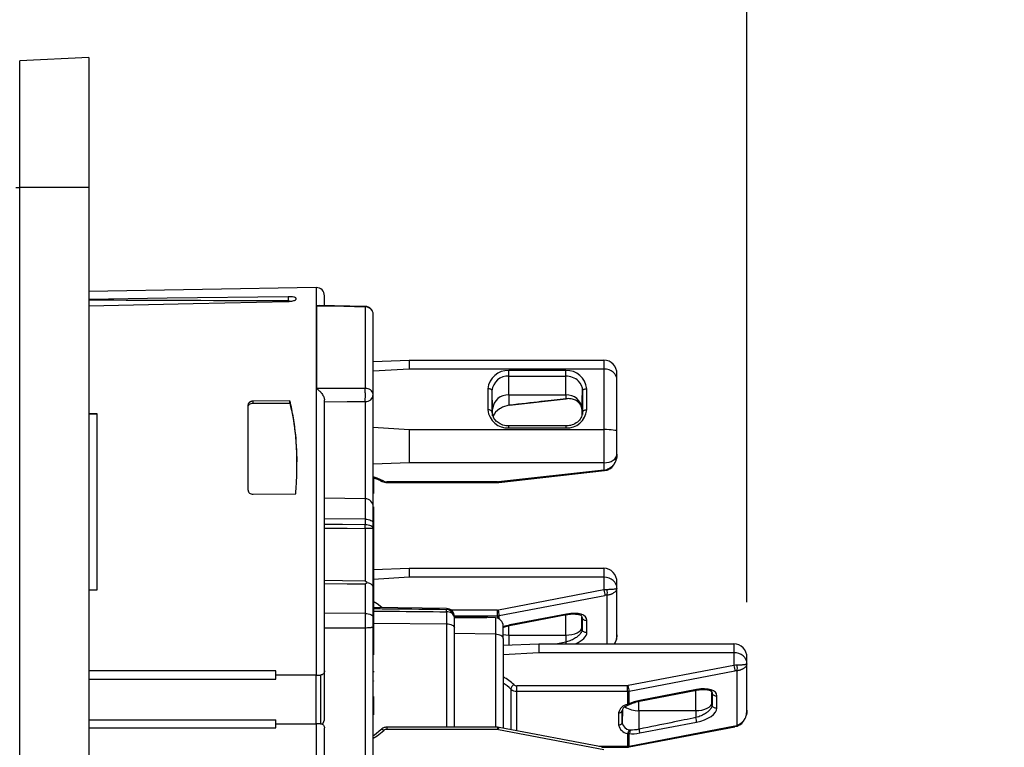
# Model space of a CAD drawing. Header units: inches. Extents: x 0 to 33, y 0 to 25.5.
# Tile 13 of 18: x 21.1 to 23.5, y 14.4 to 16.2. Entities that reach past the tile are written whole.
import ezdxf

# ---------------------------------------------------------------- set-up
doc = ezdxf.new("R2010")
doc.units = ezdxf.units.IN
doc.header["$LTSCALE"] = 3
doc.header["$MEASUREMENT"] = 0
doc.linetypes.add('SLD-Solid', pattern=[0])
doc.layers.add('DIMENSIONS', color=140, linetype='SLD-Solid', lineweight=25)
doc.styles.add('SLDTEXTSTYLE0', font='GOTHIC.TTF', dxfattribs={"width": 0.913})
doc.dimstyles.new('SLDDIMSTYLE3', dxfattribs={"dimtxt": 0.375, "dimasz": 0.45, "dimexe": 0, "dimexo": 0.0625, "dimgap": 0.09375, "dimtad": 0, "dimtih": 1, "dimtoh": 1, "dimrnd": 1e-09, "dimzin": 12, "dimdsep": 46, "dimtxsty": 'SLDTEXTSTYLE0', "dimsah": 1, "dimcen": 0.09, "dimadec": 0, "dimazin": 3, "dimtfac": 1, "dimtofl": 0, "dimtmove": 0, "dimatfit": 3, "dimfxl": 0, "dimfrac": 2, "dimtolj": 1, "dimtzin": 12, "dimarcsym": 0})

# ---------------------------------------------------------------- blocks, each defined once
blk = doc.blocks.new('_D_8')
at = {"layer": 'DIMENSIONS'}
for p, q in [((21.2921, 16.2522), (21.2921, 19.8104)), ((22.8866, 14.7829), (22.8866, 19.8104)), ((21.2921, 19.4354), (22.8866, 19.4354)), ((22.8866, 19.4354), (23.6301, 19.4354)), ((24.0733, 19.4326), (23.959, 19.4326)), ((23.959, 19.4326), (23.959, 18.8373)), ((25.0431, 19.4326), (25.1573, 19.4326)), ((25.1573, 19.4326), (25.1573, 18.8373)), ((23.959, 18.8373), (24.0733, 18.8373)), ((25.1573, 18.8373), (25.0431, 18.8373))]:
    blk.add_line(p, q, dxfattribs=at)
for points in [[(21.2921, 19.4354), (21.7421, 19.3454), (21.7421, 19.5254)], [(22.8866, 19.4354), (22.4366, 19.5254), (22.4366, 19.3454)]]:
    blk.add_solid(points, dxfattribs=at)
at = {"layer": 'DIMENSIONS', "char_height": 0.375, "attachment_point": 1, "style": 'SLDTEXTSTYLE0'}
for s, insert in [('1.59', (24.0733, 19.9878)), ('40.5', (24.0733, 19.3163))]:
    blk.add_mtext(s, dxfattribs=dict(at, insert=insert))

msp = doc.modelspace()

# ---------------------------------------------------------------- linework, layer by layer
for p, q in [((21.2921, 16.1022), (21.1243, 16.0949)), ((21.1243, 15.7873), (21.1243, 16.0949)), ((21.2921, 16.1022), (21.2921, 15.7873)), ((21.1149, 15.7873), (21.1243, 15.7873)), ((21.2921, 15.7873), (21.1243, 15.7873)), ((21.1243, 13.3069), (21.1243, 15.7873)), ((21.2921, 15.7873), (21.2921, 13.3069)), ((21.8429, 15.5451), (21.2921, 15.5355)), ((21.8429, 15.5451), (21.8429, 14.6061)), ((21.7747, 15.523), (21.7747, 15.5127)), ((21.794, 15.5167), (21.794, 15.5191)), ((21.8629, 15.5042), (21.8629, 15.5254)), ((21.8503, 15.5015), (21.8436, 15.5009)), ((21.8436, 15.5009), (21.8436, 15.3003)), ((21.9617, 15.4995), (21.8503, 15.5016)), ((21.8629, 15.5013), (21.8629, 15.5033)), ((21.9617, 15.4987), (21.9617, 15.3007)), ((21.981, 15.2858), (21.981, 15.4799)), ((21.981, 15.3661), (22.0677, 15.3693)), ((22.0677, 15.3693), (22.0677, 15.3477)), ((22.0677, 15.3693), (22.5401, 15.3693)), ((22.5401, 15.3693), (22.5401, 15.3477)), ((22.0677, 15.3477), (21.981, 15.3421)), ((22.5401, 15.3477), (22.0677, 15.3477)), ((22.4476, 15.3439), (22.3098, 15.3439)), ((22.3098, 15.3306), (22.3098, 15.3439)), ((22.4476, 15.3306), (22.4476, 15.3439)), ((22.5401, 15.3477), (22.5401, 15.2011)), ((22.3098, 15.2848), (22.3098, 15.3306)), ((22.3098, 15.3306), (22.4476, 15.3306)), ((22.4476, 15.2848), (22.4476, 15.3306)), ((22.5716, 15.3206), (22.5716, 15.3355)), ((22.5716, 15.1966), (22.5716, 15.3206)), ((22.259, 15.3), (22.259, 15.2488)), ((22.2689, 15.244), (22.2689, 15.2951)), ((22.2704, 15.2507), (22.2689, 15.2951)), ((22.4869, 15.2507), (22.4885, 15.2951)), ((22.4885, 15.2951), (22.4885, 15.244)), ((22.4983, 15.2488), (22.4983, 15.3)), ((21.7792, 15.2705), (21.6897, 15.2696)), ((21.7792, 15.2649), (21.7792, 15.2705)), ((21.8629, 14.616), (21.8629, 15.2727)), ((21.981, 15.0136), (21.981, 15.2858)), ((22.3098, 15.2848), (22.4476, 15.2848)), ((22.3098, 15.2848), (22.3098, 15.2599)), ((22.3109, 15.26), (22.4487, 15.2752)), ((22.4476, 15.2848), (22.4476, 15.2755)), ((21.6779, 15.0542), (21.6779, 15.261)), ((21.6897, 15.2649), (21.6897, 15.2696)), ((21.6897, 15.2649), (21.7792, 15.2649)), ((21.9617, 15.2687), (21.9617, 15.0333)), ((22.2704, 15.2343), (22.2704, 15.2507)), ((22.4869, 15.2507), (22.4869, 15.2361)), ((21.3117, 15.239), (21.2921, 15.2391)), ((21.3117, 15.2377), (21.2921, 15.238)), ((21.3117, 14.8128), (21.3117, 15.239)), ((22.2689, 15.2418), (22.2689, 15.244)), ((22.4885, 15.244), (22.4878, 15.2375)), ((22.4884, 15.2418), (22.4885, 15.244)), ((21.981, 15.2066), (22.0677, 15.2011)), ((22.0677, 15.2011), (22.5401, 15.2011)), ((22.0677, 15.2011), (22.0677, 15.1204)), ((22.4476, 15.2098), (22.3098, 15.2098)), ((22.3098, 15.2049), (22.3098, 15.2098)), ((22.3098, 15.2049), (22.4476, 15.2049)), ((22.4476, 15.2098), (22.4476, 15.2049)), ((22.5401, 15.2011), (22.5401, 15.1204)), ((22.5716, 15.1412), (22.5716, 15.1966)), ((22.5716, 15.141), (22.5716, 15.1412)), ((22.0677, 15.1204), (21.981, 15.1172)), ((22.5401, 15.1204), (22.0677, 15.1204)), ((22.5401, 15.1204), (22.5401, 15.1026)), ((21.9814, 15.0843), (21.9814, 15.0519)), ((22.5401, 15.1026), (22.2842, 15.0743)), ((22.2852, 15.073), (22.5412, 15.1014)), ((22.5411, 15.1014), (22.5476, 15.1027)), ((22.282, 15.0742), (22.014, 15.0742)), ((22.014, 15.0728), (22.014, 15.0742)), ((22.014, 15.0728), (22.282, 15.0728)), ((22.282, 15.0728), (22.282, 15.0742)), ((22.282, 15.0728), (22.2852, 15.073)), ((22.282, 15.0728), (22.282, 15.0728)), ((21.6897, 15.0441), (21.7931, 15.045)), ((21.9617, 15.0333), (21.8629, 15.035)), ((21.9617, 15.0333), (21.9617, 14.9839)), ((21.981, 15.0519), (21.9814, 15.0519)), ((21.981, 15.046), (21.9814, 15.046)), ((21.9814, 15.0519), (21.9814, 15.046)), ((21.981, 15.0162), (21.9814, 15.0162)), ((21.9814, 15.0136), (21.981, 15.0136)), ((21.981, 14.974), (21.981, 15.0136)), ((21.9814, 15.0136), (21.9814, 14.974)), ((21.9617, 14.9839), (21.8629, 14.9847)), ((21.9617, 14.9839), (21.9617, 14.9703)), ((21.9617, 14.9615), (21.9617, 14.8337)), ((21.981, 14.9604), (21.981, 14.974)), ((21.981, 14.974), (21.9814, 14.974)), ((21.981, 14.9597), (21.981, 14.9604)), ((21.981, 14.9604), (21.9814, 14.9604)), ((21.9814, 14.974), (21.9814, 14.9604)), ((21.9814, 14.9604), (21.9814, 14.9597)), ((21.981, 14.9597), (21.9814, 14.9597)), ((21.981, 14.82), (21.981, 14.9572)), ((21.981, 14.9572), (21.9814, 14.9572)), ((21.9814, 14.9597), (21.9814, 14.9572)), ((21.9814, 14.9572), (21.9814, 14.82)), ((21.9814, 14.8617), (22.0677, 14.8649)), ((22.0677, 14.8649), (22.0677, 14.8433)), ((22.0677, 14.8649), (22.5401, 14.8649)), ((22.5401, 14.8649), (22.5401, 14.8433)), ((22.0677, 14.8433), (21.9814, 14.8377)), ((22.5401, 14.8433), (22.0677, 14.8433)), ((22.5401, 14.8433), (22.5401, 14.8125)), ((21.9617, 14.827), (21.9617, 14.7554)), ((21.981, 14.82), (21.9814, 14.82)), ((21.981, 14.8172), (21.981, 14.8176)), ((21.981, 14.8176), (21.9814, 14.8176)), ((21.981, 14.7456), (21.981, 14.8172)), ((21.981, 14.8172), (21.9814, 14.8172)), ((21.9814, 14.82), (21.9814, 14.8176)), ((21.9814, 14.8176), (21.9814, 14.8172)), ((21.9814, 14.8172), (21.9814, 14.7456)), ((22.5716, 14.8162), (22.5716, 14.8311)), ((21.2921, 14.8123), (21.3117, 14.8128)), ((22.5401, 14.8125), (22.2842, 14.7633)), ((22.2863, 14.7501), (22.5422, 14.7992)), ((22.5469, 14.7999), (22.5469, 14.6819)), ((22.5716, 14.8159), (22.5716, 14.8162)), ((22.5716, 14.7037), (22.5716, 14.8159)), ((22.1584, 14.7674), (21.9814, 14.7694)), ((21.9617, 14.7554), (21.8629, 14.7563)), ((21.9617, 14.7554), (21.9617, 14.7201)), ((21.981, 14.7274), (21.981, 14.7456)), ((21.981, 14.7456), (21.9814, 14.7456)), ((21.9814, 14.7456), (21.9814, 14.7274)), ((22.1585, 14.7595), (22.1585, 14.7302)), ((22.282, 14.7631), (22.1704, 14.7631)), ((22.1778, 14.7497), (22.282, 14.7497)), ((22.2772, 14.7445), (22.2408, 14.7461)), ((22.2566, 14.7453), (22.2566, 14.7447)), ((22.282, 14.7497), (22.282, 14.7631)), ((22.282, 14.7497), (22.282, 14.7437)), ((22.2863, 14.7418), (22.2863, 14.7501)), ((22.3116, 14.7261), (22.4494, 14.7526)), ((22.4497, 14.7539), (22.3119, 14.7275)), ((22.4476, 14.7029), (22.4476, 14.7522)), ((22.4851, 14.7503), (22.4871, 14.7457)), ((22.4869, 14.7226), (22.4869, 14.746)), ((22.4871, 14.7457), (22.4871, 14.7162)), ((21.981, 14.2589), (21.981, 14.7274)), ((21.9814, 14.7317), (22.1585, 14.7302)), ((21.9814, 14.7274), (21.9814, 14.6554)), ((22.1585, 14.7302), (22.1585, 14.4797)), ((22.1779, 14.7203), (22.1779, 14.7449)), ((22.2772, 14.7445), (22.2772, 14.7048)), ((22.296, 14.6949), (22.296, 14.7249)), ((22.3098, 14.7029), (22.3098, 14.7256)), ((22.4869, 14.7226), (22.4871, 14.7162)), ((22.4989, 14.7092), (22.4989, 14.7388)), ((21.9617, 14.7201), (21.9617, 14.2688)), ((22.1779, 14.4797), (22.1779, 14.7203)), ((22.2772, 14.7048), (22.1779, 14.7069)), ((22.2772, 14.7048), (22.2772, 14.4797)), ((22.3098, 14.7029), (22.4476, 14.7029)), ((22.3098, 14.7029), (22.3098, 14.6792)), ((22.4476, 14.7029), (22.4476, 14.686)), ((22.296, 14.6949), (22.296, 14.4774)), ((22.296, 14.6787), (22.3826, 14.6819)), ((22.3826, 14.6819), (22.3826, 14.6603)), ((22.3826, 14.6819), (22.8551, 14.6819)), ((22.4476, 14.686), (22.4277, 14.6819)), ((22.8551, 14.6819), (22.8551, 14.6603)), ((22.3826, 14.6603), (22.296, 14.6547)), ((22.8551, 14.6603), (22.3826, 14.6603)), ((22.8551, 14.6603), (22.8551, 14.6295)), ((21.981, 14.6382), (21.9814, 14.6382)), ((22.8551, 14.6295), (22.5991, 14.5804)), ((22.8866, 14.6332), (22.8866, 14.6481)), ((22.8866, 14.6329), (22.8866, 14.6332)), ((22.8866, 14.5207), (22.8866, 14.6329)), ((21.7448, 14.616), (21.2921, 14.616)), ((21.7448, 14.6061), (21.7448, 14.616)), ((21.8429, 14.6061), (21.7448, 14.6061)), ((21.7448, 14.5963), (21.7448, 14.6061)), ((21.8429, 14.488), (21.8429, 14.6061)), ((21.8531, 14.6061), (21.8531, 14.488)), ((21.8629, 14.5024), (21.8629, 14.616)), ((21.9814, 14.6158), (21.9814, 14.6132)), ((22.6013, 14.5671), (22.8572, 14.6162)), ((22.8619, 14.6169), (22.8619, 14.4835)), ((21.2921, 14.5963), (21.7448, 14.5963)), ((21.981, 14.5975), (21.9814, 14.5975)), ((21.9814, 14.5922), (21.9814, 14.5915)), ((22.3289, 14.5667), (22.3289, 14.5802)), ((22.597, 14.5802), (22.3289, 14.5802)), ((22.597, 14.5667), (22.597, 14.5802)), ((21.981, 14.561), (21.9814, 14.561)), ((22.3146, 14.572), (22.3146, 14.4738)), ((22.3289, 14.5667), (22.597, 14.5667)), ((22.3289, 14.4711), (22.3289, 14.5667)), ((22.597, 14.5667), (22.597, 14.5349)), ((22.6013, 14.536), (22.6013, 14.5671)), ((22.6266, 14.5431), (22.7644, 14.5696)), ((22.7647, 14.5709), (22.6269, 14.5445)), ((22.7625, 14.5199), (22.7625, 14.5692)), ((22.8, 14.5673), (22.802, 14.5627)), ((22.8019, 14.5396), (22.8019, 14.563)), ((22.802, 14.5627), (22.802, 14.5332)), ((22.8139, 14.5262), (22.8139, 14.5558)), ((21.9814, 14.5538), (21.9814, 14.5164)), ((22.6001, 14.534), (22.6035, 14.5354)), ((22.6247, 14.5199), (22.6247, 14.5426)), ((22.8019, 14.5396), (22.802, 14.5332)), ((21.981, 14.5164), (21.9814, 14.5164)), ((21.981, 14.5098), (21.9814, 14.5098)), ((21.9814, 14.5164), (21.9814, 14.5098)), ((22.5755, 14.5145), (22.5755, 14.485)), ((22.585, 14.523), (22.5844, 14.4898)), ((22.5844, 14.5197), (22.5844, 14.5193)), ((22.5844, 14.4898), (22.5844, 14.5193)), ((22.6247, 14.5199), (22.6247, 14.4749)), ((22.6247, 14.5199), (22.7625, 14.5199)), ((22.7625, 14.5199), (22.7625, 14.503)), ((21.2921, 14.4979), (21.7448, 14.4979)), ((21.7448, 14.488), (21.7448, 14.4979)), ((21.7448, 14.4782), (21.7448, 14.488)), ((21.7448, 14.488), (21.8429, 14.488)), ((21.8429, 14.488), (21.8429, 13.5795)), ((22.6269, 14.4657), (22.7647, 14.4922)), ((21.2921, 14.4782), (21.7448, 14.4782)), ((21.8629, 14.2848), (21.8629, 14.4782)), ((22.282, 14.4797), (22.014, 14.4797)), ((22.014, 14.4797), (22.014, 14.4748)), ((22.014, 14.4748), (22.282, 14.4748)), ((22.286, 14.4793), (22.282, 14.4797)), ((22.282, 14.4797), (22.282, 14.4748)), ((22.2842, 14.4745), (22.5401, 14.4254)), ((22.542, 14.4302), (22.286, 14.4793)), ((22.286, 14.4793), (22.286, 14.4793)), ((22.597, 14.4647), (22.597, 14.4328)), ((22.601, 14.4319), (22.8569, 14.481)), ((22.8572, 14.4824), (22.6013, 14.4333)), ((22.6013, 14.4333), (22.6013, 14.4644)), ((22.8569, 14.4811), (22.8626, 14.4825)), ((22.597, 14.4328), (22.5279, 14.4328)), ((22.5348, 14.4315), (22.597, 14.4315)), ((22.597, 14.4328), (22.597, 14.4315))]:
    msp.add_line(p, q)
at = {"flags": 128}
for points in [[(21.7747, 15.523), (21.4816, 15.5191), (21.2921, 15.5165)], [(21.2921, 15.5012), (21.5443, 15.5066), (21.7747, 15.5116)], [(21.8436, 15.5009), (21.9097, 15.4997), (21.9617, 15.4987)], [(21.9617, 15.3007), (21.8956, 15.3004), (21.8436, 15.3003)], [(22.2689, 15.2951), (22.2686, 15.2961), (22.2681, 15.297), (22.2671, 15.2978), (22.2659, 15.2985), (22.2644, 15.2991), (22.2627, 15.2996), (22.2609, 15.2999), (22.259, 15.3)], [(22.4885, 15.2951), (22.4887, 15.2961), (22.4893, 15.297), (22.4902, 15.2978), (22.4914, 15.2985), (22.4929, 15.2991), (22.4946, 15.2996), (22.4964, 15.2999), (22.4983, 15.3)], [(21.8629, 15.2684), (21.9182, 15.2686), (21.9617, 15.2687)], [(22.2689, 15.244), (22.2686, 15.2449), (22.2681, 15.2458), (22.2671, 15.2467), (22.2659, 15.2474), (22.2644, 15.248), (22.2627, 15.2485), (22.2609, 15.2487), (22.259, 15.2488)], [(22.4885, 15.244), (22.4887, 15.2449), (22.4893, 15.2458), (22.4902, 15.2467), (22.4914, 15.2474), (22.4929, 15.248), (22.4946, 15.2485), (22.4964, 15.2487), (22.4983, 15.2488)], [(22.0068, 15.0757), (21.9904, 15.0832), (21.981, 15.0866)], [(21.9617, 14.9839), (21.9655, 14.9837), (21.9691, 14.9831), (21.9725, 14.9822), (21.9754, 14.9809), (21.9778, 14.9795), (21.9796, 14.9778), (21.9807, 14.9759), (21.981, 14.974)], [(21.9617, 14.9703), (21.9064, 14.9706), (21.8629, 14.9708)], [(21.8629, 14.962), (21.9182, 14.9617), (21.9617, 14.9615)], [(21.981, 14.9604), (21.9807, 14.9623), (21.9796, 14.9642), (21.9778, 14.9658), (21.9754, 14.9673), (21.9725, 14.9686), (21.9691, 14.9695), (21.9655, 14.97), (21.9617, 14.9703)], [(21.9617, 14.8337), (21.9064, 14.8344), (21.8629, 14.8349)], [(21.8629, 14.8282), (21.9182, 14.8275), (21.9617, 14.827)], [(22.002, 14.77), (21.9904, 14.7788), (21.981, 14.7847)], [(21.9617, 14.7554), (21.9655, 14.7552), (21.9691, 14.7546), (21.9725, 14.7537), (21.9754, 14.7525), (21.9778, 14.751), (21.9796, 14.7493), (21.9807, 14.7475), (21.981, 14.7456)], [(22.1585, 14.7302), (22.1623, 14.73), (22.166, 14.7294), (22.1693, 14.7285), (22.1722, 14.7272), (22.1746, 14.7258), (22.1764, 14.7241), (22.1775, 14.7222), (22.1779, 14.7203)], [(22.4476, 14.7029), (22.4553, 14.7032), (22.4626, 14.7044), (22.4694, 14.7062), (22.4754, 14.7086), (22.4803, 14.7116), (22.4839, 14.715), (22.4862, 14.7187), (22.4869, 14.7226)], [(22.296, 14.6949), (22.2956, 14.6968), (22.2946, 14.6986), (22.2929, 14.7003), (22.2905, 14.7017), (22.2877, 14.703), (22.2844, 14.7039), (22.2809, 14.7045), (22.2772, 14.7048)], [(22.296, 14.7041), (22.3021, 14.7032), (22.3098, 14.7029)], [(22.7625, 14.5199), (22.7702, 14.5203), (22.7776, 14.5214), (22.7844, 14.5232), (22.7904, 14.5256), (22.7953, 14.5286), (22.7989, 14.532), (22.8012, 14.5357), (22.8019, 14.5396)], [(21.9997, 14.473), (21.9839, 14.4606), (21.981, 14.4587)], [(21.981, 14.4531), (21.9904, 14.4591), (22.0068, 14.4721)], [(21.9997, 14.473), (21.9998, 14.4739), (22.0002, 14.4744)], [(22.0002, 14.4744), (22.0002, 14.4745), (22.0009, 14.4748), (22.0018, 14.4748), (22.0028, 14.4745), (22.0041, 14.4739), (22.0054, 14.4731), (22.0068, 14.4721)]]:
    msp.add_lwpolyline(points, dxfattribs=at)
for centre, radius, start, end in [((21.8432, 15.5254), 0.0197, 0, 91), ((21.9614, 15.4799), 0.0197, 0, 88.8781), ((21.9618, 15.4794), 0.0192, 1.305, 90.3063), ((22.3066, 15.2963), 0.0477, 86.1887, 175.5981), ((22.4507, 15.2963), 0.0477, 4.4019, 93.8113), ((22.3072, 15.2922), 0.0385, 86.1887, 175.5981), ((22.4483, 15.2872), 0.0433, 45.8415, 90.977), ((22.4555, 15.2947), 0.033, 0.7685, 45.8035), ((21.9635, 15.283), 0.0177, 8.824, 95.9883), ((21.9626, 15.2871), 0.0185, 267.0889, 355.6889), ((22.3073, 15.2479), 0.037, 86.1887, 175.5981), ((22.45, 15.2479), 0.037, 4.4019, 93.8113), ((22.3066, 15.2525), 0.0477, 184.4019, 273.8113), ((22.3047, 15.2198), 0.0357, 119.607, 159.6877), ((22.4507, 15.2525), 0.0477, 266.1887, 355.5981), ((22.3019, 15.2444), 0.033, 180.7793, 226.2437), ((22.0043, 15.0801), 0.00503, 244.5303, 299.395), ((22.0136, 15.0899), 0.0157, 244.3988, 271.2816), ((22.282, 15.0935), 0.0194, 269.9777, 276.2909), ((22.2857, 15.0745), 0.00157, 188.8269, 252.6617), ((21.9614, 15.0136), 0.0197, 0, 89), ((21.9665, 14.8719), 0.0897, 80.6508, 93.0441), ((22.1582, 14.7477), 0.0197, 0, 89.318), ((22.1582, 14.7449), 0.0197, 0, 89.3629), ((22.1605, 14.7419), 0.0176, 9.5312, 96.3958), ((22.1629, 14.7471), 0.015, 2.3039, 55.8747), ((22.282, 14.7744), 0.0113, 269.9873, 280.8488), ((22.282, 14.7723), 0.0226, 269.9873, 280.8488), ((22.2196, 14.7462), 0.0669, 3.3812, 14.8957), ((22.2763, 14.7249), 0.0197, 0, 87.5), ((22.2202, 14.4716), 0.1506, 47.6014, 59.7915), ((22.2202, 14.4687), 0.14, 47.5773, 57.2056), ((22.3325, 14.5679), 0.0184, 125.7833, 167.0492), ((22.3288, 14.5908), 0.0106, 228.4338, 270.634), ((22.597, 14.5915), 0.0113, 269.9873, 280.8488), ((22.5345, 14.5632), 0.0669, 3.3812, 14.8957), ((22.3287, 14.5879), 0.0212, 228.4338, 270.634), ((22.597, 14.5893), 0.0226, 269.9873, 280.8488), ((22.6013, 14.5088), 0.0264, 99.3698, 167.4949), ((22.5758, 14.5246), 0.0101, 268.4436, 328.3081), ((22.5959, 14.5191), 0.0115, 145.6647, 178.8935), ((22.6215, 14.5727), 0.053, 234.6798, 273.5142), ((22.5758, 14.4951), 0.0101, 268.4436, 328.3081), ((22.6013, 14.4907), 0.0264, 192.5051, 260.6302), ((22.6055, 14.4945), 0.0216, 192.5051, 260.6302), ((22.0138, 14.4641), 0.0106, 89.366, 131.5662), ((22.282, 14.4634), 0.0113, 79.1512, 90.0127), ((22.293, 14.4738), 0.00888, 141.9619, 175.3142), ((22.597, 14.4555), 0.0226, 269.9873, 280.8488), ((22.5999, 14.4328), 0.00142, 319.212, 17.0025)]:
    msp.add_arc(centre, radius, start, end)
for centre, major_axis, ratio, start_param, end_param in [((23.2066, 14.5471), (56.5004, -0.2252), 0.016994, 1.59621, 1.604756), ((22.5401, 15.3355), (0, 0.0338), 0.931852, 4.712389, 6.283185), ((22.5401, 15.3206), (0.0315, 0), 0.858719, 0, 1.570796), ((22.5401, 15.1966), (0.0315, 0), 0.141281, 0, 1.570796), ((22.5401, 15.1412), (0.0315, 0), 0.658919, 4.712389, 6.283185), ((22.5401, 15.1299), (0.0306, 0.0088), 0.847523, 4.474208, 4.692375), ((22.5401, 14.8311), (0, 0.0338), 0.931852, 4.712389, 6.283185), ((22.5401, 14.8162), (0.0315, 0), 0.858719, 0, 1.570796), ((22.5401, 14.7967), (0.0314, 0.0055), 0.488731, 1.267464, 1.485631), ((22.5422, 14.7884), (0.0215, 0.0054), 0.476916, 1.232969, 1.451135), ((22.4497, 14.7293), (0.0489, 0.0123), 0.476916, 6.163524, 7.73432), ((22.3119, 14.7028), (0.0489, 0.0123), 0.476916, 1.451135, 1.780337), ((22.4497, 14.6998), (0.0489, 0.0123), 0.476916, 5.050989, 6.163524), ((22.8551, 14.6481), (0, 0.0338), 0.931852, 4.712389, 6.283185), ((22.8551, 14.6332), (0.0315, 0), 0.858719, 0, 1.570796), ((22.8551, 14.6137), (0.0314, 0.0055), 0.488731, 1.267464, 1.485631), ((22.8572, 14.6054), (0.0215, 0.0054), 0.476916, 1.232969, 1.451135), ((22.7647, 14.5463), (0.0489, 0.0123), 0.476916, 6.163524, 7.73432), ((22.6269, 14.5199), (0.0489, 0.0123), 0.476916, 1.451135, 1.998594), ((22.7647, 14.5168), (0.0489, 0.0123), 0.476916, 4.592728, 6.163524), ((21.8531, 14.5027), (-0.0003, 0.0171), 0.576999, 3.545226, 4.682174), ((22.8572, 14.4932), (0.0215, 0.0054), 0.476916, 4.592728, 4.810894), ((22.6269, 14.4903), (0.0489, 0.0123), 0.476916, 4.045269, 4.592728)]:
    msp.add_ellipse(centre, major_axis=major_axis, ratio=ratio, start_param=start_param, end_param=end_param)
for points, knots in [([(21.794, 15.5191), (21.794, 15.5193), (21.7939, 15.5197), (21.7933, 15.5203), (21.7923, 15.5209), (21.7906, 15.5215), (21.7877, 15.5222), (21.7834, 15.5228), (21.7785, 15.523), (21.7757, 15.523), (21.7747, 15.523)], [0, 0, 0, 0, 0.085481, 0.178283, 0.278405, 0.385847, 0.500605, 0.729263, 0.895859, 1, 1, 1, 1]), ([(21.7747, 15.5116), (21.7754, 15.5116), (21.7773, 15.5117), (21.7805, 15.5119), (21.7845, 15.5124), (21.7871, 15.513), (21.7897, 15.5137), (21.7919, 15.5144), (21.7937, 15.5156), (21.7939, 15.5164), (21.794, 15.5167)], [0, 0, 0, 0, 0.072298, 0.179823, 0.322495, 0.500206, 0.500241, 0.687058, 0.853656, 1, 1, 1, 1]), ([(21.7747, 15.5127), (21.777, 15.5126), (21.7798, 15.5126), (21.7823, 15.5123), (21.7828, 15.5122)], [0, 0, 0, 0, 0.801537, 1, 1, 1, 1]), ([(21.9617, 15.4987), (21.9617, 15.499), (21.9617, 15.4995), (21.9617, 15.4995), (21.9617, 15.4994)], [0, 0, 0, 0, 0.593231, 1, 1, 1, 1]), ([(21.8436, 15.3003), (21.8444, 15.2997), (21.846, 15.2986), (21.8483, 15.2967), (21.8503, 15.2949), (21.8521, 15.2931), (21.8537, 15.2914), (21.855, 15.2898), (21.8569, 15.2875), (21.8592, 15.2841), (21.8613, 15.2799), (21.8627, 15.276), (21.8628, 15.2738), (21.8629, 15.2727)], [0, 0, 0, 0, 0.094632, 0.181651, 0.261085, 0.33295, 0.397275, 0.454097, 0.503447, 0.646721, 0.775293, 0.89189, 1, 1, 1, 1]), ([(21.9617, 15.2687), (21.9619, 15.2718), (21.9619, 15.2777), (21.9619, 15.287), (21.9619, 15.2902), (21.9618, 15.296), (21.9618, 15.2986), (21.9617, 15.3007)], [0, 0, 0, 0, 0.5, 0.5, 0.75, 0.75, 1, 1, 1, 1]), ([(21.7931, 15.045), (21.7936, 15.0502), (21.7944, 15.0604), (21.7953, 15.0757), (21.7959, 15.0907), (21.7962, 15.1056), (21.7963, 15.1204), (21.7961, 15.1349), (21.7956, 15.1493), (21.7948, 15.1664), (21.7932, 15.186), (21.7908, 15.208), (21.7876, 15.2295), (21.7838, 15.2504), (21.7807, 15.2638), (21.7792, 15.2705)], [0, 0, 0, 0, 0.061863, 0.12368, 0.185472, 0.247259, 0.309062, 0.370901, 0.432796, 0.494768, 0.595229, 0.695899, 0.796861, 0.898201, 1, 1, 1, 1]), ([(22.4871, 15.2471), (22.487, 15.2481), (22.487, 15.2503), (22.4864, 15.2536), (22.4853, 15.257), (22.4837, 15.2604), (22.4816, 15.2637), (22.4788, 15.2669), (22.4753, 15.2698), (22.4712, 15.2723), (22.4663, 15.2742), (22.4607, 15.2755), (22.4546, 15.2761), (22.4503, 15.2757), (22.4481, 15.2756)], [0, 0, 0, 0, 0.058904, 0.121933, 0.189207, 0.260816, 0.336815, 0.417246, 0.50218, 0.591817, 0.686459, 0.786159, 0.890749, 1, 1, 1, 1]), ([(21.6897, 15.2696), (21.6891, 15.2696), (21.6879, 15.2696), (21.6861, 15.2693), (21.6844, 15.2687), (21.6828, 15.268), (21.6808, 15.2668), (21.6785, 15.2646), (21.6781, 15.2623), (21.6779, 15.261)], [0, 0, 0, 0, 0.094325, 0.190816, 0.289661, 0.391034, 0.495098, 0.707711, 1, 1, 1, 1]), ([(21.6779, 15.2564), (21.6779, 15.2569), (21.678, 15.2578), (21.6784, 15.2591), (21.6791, 15.2601), (21.6798, 15.261), (21.6805, 15.2618), (21.6811, 15.2622), (21.6824, 15.2632), (21.6851, 15.2645), (21.6882, 15.2648), (21.6897, 15.2649)], [0, 0, 0, 0, 0.1101207, 0.2096774, 0.2986693, 0.3770984, 0.4449707, 0.5022987, 0.5078973, 0.7628684, 1, 1, 1, 1]), ([(21.7792, 15.2649), (21.7838, 15.2428), (21.7931, 15.1986), (21.7952, 15.1479), (21.7962, 15.1225)], [0, 0, 0, 0, 0.498469, 1, 1, 1, 1]), ([(22.4877, 15.2379), (22.4864, 15.234), (22.4838, 15.2261), (22.4734, 15.2165), (22.4606, 15.2107), (22.4516, 15.2101), (22.4476, 15.2098)], [0, 0, 0, 0, 0.262003, 0.530875, 0.793183, 1, 1, 1, 1]), ([(22.3098, 15.2098), (22.3074, 15.2099), (22.3001, 15.2102), (22.2885, 15.2138), (22.2818, 15.2193), (22.2786, 15.222)], [0, 0, 0, 0, 0.20162, 0.614831, 1, 1, 1, 1]), ([(22.5716, 15.141), (22.5716, 15.1398), (22.5715, 15.1373), (22.571, 15.1337), (22.5702, 15.1302), (22.5692, 15.1267), (22.5679, 15.1234), (22.5663, 15.1203), (22.5641, 15.1166), (22.561, 15.1125), (22.5568, 15.1086), (22.5521, 15.1055), (22.5486, 15.1044), (22.5469, 15.1038)], [0, 0, 0, 0, 0.077133, 0.153729, 0.229769, 0.305181, 0.379853, 0.45365, 0.526428, 0.65045, 0.770514, 0.886744, 1, 1, 1, 1]), ([(22.5476, 15.1027), (22.5508, 15.1041), (22.5575, 15.107), (22.5651, 15.116), (22.5705, 15.1276), (22.5712, 15.1364), (22.5716, 15.141)], [0, 0, 0, 0, 0.211126, 0.445223, 0.709548, 1, 1, 1, 1]), ([(22.5469, 15.1038), (22.5472, 15.1033), (22.5475, 15.1026), (22.5476, 15.1028), (22.5476, 15.1029)], [0, 0, 0, 0, 0.77805, 1, 1, 1, 1]), ([(21.981, 15.0844), (21.983, 15.0838), (21.991, 15.0814), (21.9974, 15.078), (22.0022, 15.0755)], [0, 0, 0, 0, 0.245619, 1, 1, 1, 1]), ([(22.5401, 15.1026), (22.5404, 15.1021), (22.5408, 15.1013), (22.5411, 15.1015), (22.5411, 15.1015)], [0, 0, 0, 0, 0.766085, 1, 1, 1, 1]), ([(22.0022, 15.0756), (22.0024, 15.0755), (22.0042, 15.0742), (22.0082, 15.0732), (22.0122, 15.0729), (22.014, 15.0728)], [0, 0, 0, 0, 0.049986, 0.571206, 1, 1, 1, 1]), ([(21.6779, 15.0542), (21.6779, 15.0516), (21.6792, 15.0489), (21.6835, 15.0452), (21.6866, 15.0441), (21.6897, 15.0441)], [0, 0, 0, 0, 0.5, 0.5, 1, 1, 1, 1]), ([(21.9664, 14.8307), (21.9706, 14.8299), (21.9744, 14.8281), (21.9796, 14.8232), (21.981, 14.8202), (21.981, 14.8172)], [0, 0, 0, 0, 0.5, 0.5, 1, 1, 1, 1]), ([(22.5716, 14.8159), (22.5716, 14.8158), (22.5715, 14.8156), (22.571, 14.8154), (22.5702, 14.8151), (22.5692, 14.8148), (22.5679, 14.8145), (22.5663, 14.8142), (22.5641, 14.8139), (22.561, 14.8135), (22.5568, 14.8132), (22.5521, 14.813), (22.5486, 14.813), (22.5469, 14.813)], [0, 0, 0, 0, 0.077133, 0.153729, 0.229769, 0.305181, 0.379853, 0.45365, 0.526428, 0.65045, 0.770514, 0.886744, 1, 1, 1, 1]), ([(22.5469, 14.7999), (22.5479, 14.8), (22.5499, 14.8003), (22.5527, 14.8009), (22.5554, 14.8016), (22.5579, 14.8025), (22.5603, 14.8035), (22.5625, 14.8046), (22.565, 14.8061), (22.5676, 14.8081), (22.5698, 14.8106), (22.5713, 14.8132), (22.5715, 14.815), (22.5716, 14.8159)], [0, 0, 0, 0, 0.064399, 0.12952, 0.195706, 0.263152, 0.331937, 0.402051, 0.473423, 0.601703, 0.732672, 0.865572, 1, 1, 1, 1]), ([(22.1584, 14.7645), (22.1138, 14.765), (22.0548, 14.7656), (21.9958, 14.7662), (21.9814, 14.7663)], [0, 0, 0, 0, 0.75582, 1, 1, 1, 1]), ([(21.9814, 14.7612), (21.9971, 14.761), (22.0562, 14.7604), (22.1152, 14.7599), (22.1585, 14.7595)], [0, 0, 0, 0, 0.265606, 1, 1, 1, 1]), ([(22.1585, 14.7595), (22.1585, 14.7606), (22.1585, 14.7631), (22.1585, 14.7648), (22.1584, 14.7644), (22.1584, 14.7643)], [0, 0, 0, 0, 0.381876, 0.896443, 1, 1, 1, 1]), ([(22.1779, 14.7483), (22.1835, 14.7482), (22.194, 14.7478), (22.2108, 14.7473), (22.2269, 14.7467), (22.24, 14.7462), (22.2482, 14.7458), (22.2522, 14.7456), (22.2548, 14.7454), (22.2561, 14.7453), (22.2566, 14.7453)], [0, 0, 0, 0, 0.210959, 0.39422, 0.630695, 0.819013, 0.892654, 0.946229, 0.976285, 1, 1, 1, 1]), ([(22.4494, 14.7526), (22.4539, 14.7532), (22.4629, 14.7545), (22.4744, 14.7539), (22.4827, 14.7522), (22.4849, 14.7507), (22.486, 14.75)], [0, 0, 0, 0, 0.238743, 0.486472, 0.73922, 1, 1, 1, 1]), ([(22.4497, 14.7539), (22.4497, 14.7534), (22.4497, 14.7527), (22.4495, 14.7527), (22.4494, 14.7527)], [0, 0, 0, 0, 0.638362, 1, 1, 1, 1]), ([(21.981, 14.7275), (21.981, 14.7269), (21.981, 14.7258), (21.9808, 14.7245), (21.9803, 14.7232), (21.9792, 14.722), (21.9775, 14.7213), (21.975, 14.7207), (21.9717, 14.7203), (21.9669, 14.7201), (21.9634, 14.7201), (21.9617, 14.7201)], [0, 0, 0, 0, 0.0804012, 0.1638563, 0.2511544, 0.3762699, 0.5018975, 0.5812984, 0.7255872, 0.8638434, 1, 1, 1, 1]), ([(22.2566, 14.7447), (22.2561, 14.7447), (22.255, 14.7446), (22.253, 14.7446), (22.2506, 14.7445), (22.2476, 14.7445), (22.2411, 14.7445), (22.229, 14.7445), (22.2129, 14.7445), (22.1952, 14.7446), (22.1839, 14.7447), (22.1779, 14.7448)], [0, 0, 0, 0, 0.022443, 0.049395, 0.081015, 0.119808, 0.163706, 0.334543, 0.578016, 0.773472, 1, 1, 1, 1]), ([(22.296, 14.7215), (22.2972, 14.722), (22.3021, 14.7241), (22.3075, 14.7252), (22.3116, 14.7261)], [0, 0, 0, 0, 0.2446308, 1, 1, 1, 1]), ([(22.3119, 14.7275), (22.3119, 14.7265), (22.3118, 14.726), (22.3114, 14.7262), (22.311, 14.7268), (22.3107, 14.7278)], [0, 0, 0, 0, 0.5, 0.5, 1, 1, 1, 1]), ([(22.4871, 14.7162), (22.487, 14.7155), (22.487, 14.7142), (22.4864, 14.7121), (22.4853, 14.7098), (22.4837, 14.7072), (22.4816, 14.7045), (22.4788, 14.7017), (22.4753, 14.6988), (22.4712, 14.6959), (22.4663, 14.6931), (22.4607, 14.6904), (22.4546, 14.688), (22.4503, 14.6867), (22.4481, 14.6861)], [0, 0, 0, 0, 0.058904, 0.121933, 0.189207, 0.260816, 0.336815, 0.417246, 0.50218, 0.591817, 0.686459, 0.786159, 0.890749, 1, 1, 1, 1]), ([(22.5716, 14.7037), (22.5712, 14.6987), (22.5707, 14.691), (22.567, 14.6843), (22.5656, 14.6819)], [0, 0, 0, 0, 0.64535, 1, 1, 1, 1]), ([(22.5659, 14.6819), (22.5673, 14.6846), (22.5709, 14.6915), (22.5713, 14.6991), (22.5716, 14.7037)], [0, 0, 0, 0, 0.393429, 1, 1, 1, 1]), ([(22.4489, 14.6819), (22.4489, 14.6823), (22.4487, 14.6836), (22.4483, 14.6851), (22.4481, 14.6861)], [0, 0, 0, 0, 0.2605342, 1, 1, 1, 1]), ([(22.8866, 14.6329), (22.8865, 14.6329), (22.8865, 14.6327), (22.886, 14.6324), (22.8852, 14.6321), (22.8841, 14.6318), (22.8828, 14.6315), (22.8813, 14.6312), (22.879, 14.6309), (22.876, 14.6305), (22.8718, 14.6302), (22.8671, 14.63), (22.8636, 14.63), (22.8619, 14.63)], [0, 0, 0, 0, 0.077133, 0.153729, 0.229769, 0.305181, 0.379853, 0.45365, 0.526428, 0.65045, 0.770514, 0.886744, 1, 1, 1, 1]), ([(22.8619, 14.6169), (22.8629, 14.617), (22.8648, 14.6173), (22.8676, 14.6179), (22.8703, 14.6186), (22.8729, 14.6195), (22.8753, 14.6205), (22.8775, 14.6216), (22.88, 14.6231), (22.8826, 14.6251), (22.8848, 14.6276), (22.8863, 14.6302), (22.8865, 14.632), (22.8866, 14.6329)], [0, 0, 0, 0, 0.0643988, 0.1295201, 0.1957062, 0.2631522, 0.3319368, 0.4020507, 0.4734225, 0.6017035, 0.7326721, 0.865572, 1, 1, 1, 1]), ([(21.8629, 14.616), (21.8629, 14.6137), (21.8621, 14.6113), (21.8586, 14.6074), (21.8561, 14.6061), (21.8531, 14.6061)], [0, 0, 0, 0, 0.5, 0.5, 1, 1, 1, 1]), ([(22.7644, 14.5696), (22.7688, 14.5702), (22.7779, 14.5715), (22.7893, 14.5709), (22.7977, 14.5692), (22.7998, 14.5678), (22.801, 14.567)], [0, 0, 0, 0, 0.238745, 0.486475, 0.739218, 1, 1, 1, 1]), ([(22.7647, 14.5709), (22.7647, 14.5704), (22.7646, 14.5697), (22.7644, 14.5697), (22.7644, 14.5697)], [0, 0, 0, 0, 0.638362, 1, 1, 1, 1]), ([(22.5867, 14.5256), (22.587, 14.5262), (22.5879, 14.5278), (22.5931, 14.5314), (22.5982, 14.5333), (22.6002, 14.5341)], [0, 0, 0, 0, 0.266467, 0.721774, 1, 1, 1, 1]), ([(22.597, 14.5349), (22.5975, 14.5346), (22.5985, 14.534), (22.5996, 14.5338), (22.6, 14.534), (22.6001, 14.5341)], [0, 0, 0, 0, 0.475424, 0.950847, 1, 1, 1, 1]), ([(22.6001, 14.5341), (22.6004, 14.5342), (22.6012, 14.5345), (22.6017, 14.5355), (22.602, 14.536)], [0, 0, 0, 0, 0.472744, 1, 1, 1, 1]), ([(22.6035, 14.5354), (22.6071, 14.5371), (22.6144, 14.5403), (22.6225, 14.5422), (22.6266, 14.5431)], [0, 0, 0, 0, 0.498898, 1, 1, 1, 1]), ([(22.6269, 14.5445), (22.6269, 14.5435), (22.6268, 14.5431), (22.6263, 14.5432), (22.626, 14.5438), (22.6256, 14.5448)], [0, 0, 0, 0, 0.5, 0.5, 1, 1, 1, 1]), ([(22.802, 14.5332), (22.802, 14.5326), (22.8019, 14.5313), (22.8013, 14.5291), (22.8003, 14.5268), (22.7987, 14.5243), (22.7966, 14.5216), (22.7938, 14.5187), (22.7903, 14.5158), (22.7861, 14.513), (22.7812, 14.5101), (22.7757, 14.5075), (22.7696, 14.505), (22.7653, 14.5038), (22.7631, 14.5031)], [0, 0, 0, 0, 0.058961, 0.122121, 0.189531, 0.261216, 0.337206, 0.417576, 0.502538, 0.59234, 0.687065, 0.786641, 0.890947, 1, 1, 1, 1]), ([(22.8866, 14.5207), (22.8865, 14.5195), (22.8865, 14.5171), (22.886, 14.5135), (22.8852, 14.5099), (22.8841, 14.5065), (22.8828, 14.5032), (22.8813, 14.5), (22.879, 14.4963), (22.876, 14.4923), (22.8718, 14.4883), (22.8671, 14.4852), (22.8636, 14.4841), (22.8619, 14.4835)], [0, 0, 0, 0, 0.077133, 0.153729, 0.229769, 0.305181, 0.379853, 0.45365, 0.526428, 0.65045, 0.770514, 0.886744, 1, 1, 1, 1]), ([(22.8626, 14.4825), (22.8658, 14.4838), (22.8725, 14.4867), (22.8801, 14.4957), (22.8855, 14.5074), (22.8862, 14.5161), (22.8866, 14.5207)], [0, 0, 0, 0, 0.211078, 0.445156, 0.709496, 1, 1, 1, 1]), ([(21.8531, 14.488), (21.8562, 14.488), (21.8586, 14.4868), (21.8621, 14.4829), (21.8629, 14.4805), (21.8629, 14.4782)], [0, 0, 0, 0, 0.5, 0.5, 1, 1, 1, 1]), ([(22.7647, 14.4922), (22.7647, 14.4933), (22.7645, 14.4949), (22.7639, 14.4989), (22.7635, 14.5011), (22.7631, 14.5031)], [0, 0, 0, 0, 0.5, 0.5, 1, 1, 1, 1]), ([(22.8619, 14.4835), (22.8621, 14.483), (22.8624, 14.4824), (22.8625, 14.4825), (22.8625, 14.4826)], [0, 0, 0, 0, 0.777971, 1, 1, 1, 1]), ([(22.014, 14.4794), (22.0132, 14.4795), (22.0098, 14.4798), (22.0047, 14.478), (22.0016, 14.4753), (22.0003, 14.4742)], [0, 0, 0, 0, 0.160637, 0.668245, 1, 1, 1, 1]), ([(22.6269, 14.4657), (22.6269, 14.4667), (22.6268, 14.4681), (22.6263, 14.4713), (22.626, 14.4732), (22.6256, 14.4751)], [0, 0, 0, 0, 0.5, 0.5, 1, 1, 1, 1]), ([(22.8572, 14.4824), (22.8572, 14.4818), (22.8571, 14.481), (22.8569, 14.4812), (22.8569, 14.4812)], [0, 0, 0, 0, 0.765708, 1, 1, 1, 1]), ([(22.597, 14.4318), (22.5978, 14.4317), (22.5992, 14.4315), (22.6004, 14.4319), (22.6009, 14.4321)], [0, 0, 0, 0, 0.607476, 1, 1, 1, 1])]:
    msp.add_open_spline(points, degree=3, knots=knots)
for points in [[(22.4476, 15.2755), (22.4133, 15.2715), (22.3673, 15.2663), (22.3107, 15.26)], [(22.4481, 15.2756), (22.4479, 15.2755), (22.4478, 15.2755), (22.4476, 15.2755)], [(22.2895, 15.2524), (22.2886, 15.2519), (22.2878, 15.2514), (22.287, 15.2509)], [(22.3098, 15.2599), (22.3027, 15.2589), (22.2956, 15.2563), (22.2895, 15.2524)], [(22.3107, 15.26), (22.3104, 15.26), (22.3101, 15.2599), (22.3098, 15.2599)], [(21.9617, 14.9615), (21.9617, 14.9646), (21.9617, 14.9676), (21.9617, 14.9703)], [(21.981, 14.9572), (21.981, 14.9581), (21.981, 14.9589), (21.981, 14.9597)], [(21.9664, 14.8307), (21.9648, 14.8318), (21.9633, 14.8328), (21.9617, 14.8337)], [(21.9617, 14.827), (21.9633, 14.8284), (21.9648, 14.8296), (21.9664, 14.8307)], [(21.981, 14.8176), (21.981, 14.8184), (21.981, 14.8192), (21.981, 14.82)], [(22.5401, 14.8125), (22.5407, 14.8103), (22.5418, 14.8049), (22.5422, 14.8005), (22.5422, 14.7992)], [(22.5469, 14.813), (22.5474, 14.8108), (22.548, 14.8055), (22.5474, 14.8012), (22.5469, 14.7999)], [(22.4871, 14.7457), (22.4875, 14.7434), (22.4906, 14.7392), (22.4963, 14.7383), (22.4989, 14.7388)], [(21.9617, 14.7201), (21.9294, 14.7201), (21.8965, 14.72), (21.8629, 14.72)], [(22.4989, 14.7092), (22.4963, 14.7087), (22.4906, 14.7097), (22.4875, 14.7139), (22.4871, 14.7162)], [(22.4481, 14.6861), (22.4479, 14.6861), (22.4478, 14.686), (22.4476, 14.686)], [(22.8551, 14.6295), (22.8556, 14.6273), (22.8567, 14.6219), (22.8572, 14.6175), (22.8572, 14.6162)], [(22.8619, 14.63), (22.8624, 14.6278), (22.863, 14.6225), (22.8624, 14.6182), (22.8619, 14.6169)], [(21.8429, 14.6061), (21.8465, 14.6062), (21.85, 14.6062), (21.8531, 14.6061)], [(22.802, 14.5627), (22.8025, 14.5604), (22.8056, 14.5562), (22.8113, 14.5553), (22.8139, 14.5558)], [(22.6013, 14.536), (22.5998, 14.5355), (22.5984, 14.5351), (22.597, 14.5349)], [(22.6013, 14.536), (22.6029, 14.5349), (22.6041, 14.5353), (22.6044, 14.537)], [(22.8139, 14.5262), (22.8113, 14.5257), (22.8056, 14.5267), (22.8025, 14.5309), (22.802, 14.5332)], [(21.8531, 14.488), (21.85, 14.488), (21.8465, 14.488), (21.8429, 14.488)], [(22.7625, 14.503), (22.7283, 14.4959), (22.6823, 14.4865), (22.6256, 14.4751)], [(22.7631, 14.5031), (22.7629, 14.5031), (22.7627, 14.503), (22.7625, 14.503)], [(22.597, 14.4647), (22.5991, 14.4662), (22.6011, 14.4696), (22.602, 14.4731)], [(22.597, 14.4647), (22.5984, 14.4645), (22.5998, 14.4643), (22.6013, 14.4644)], [(22.6013, 14.4644), (22.6029, 14.4661), (22.6041, 14.4694), (22.6044, 14.4726)], [(22.6044, 14.4726), (22.6036, 14.4727), (22.6028, 14.4728), (22.602, 14.4731)], [(22.6247, 14.4749), (22.6177, 14.4731), (22.6106, 14.4723), (22.6044, 14.4726)], [(22.6256, 14.4751), (22.6253, 14.475), (22.625, 14.4749), (22.6247, 14.4749)]]:
    msp.add_open_spline(points, degree=3)

# ---------------------------------------------------------------- dimensions: what is measured, and where the dimension line sits
at = {"layer": 'DIMENSIONS'}
dim = msp.add_linear_dim(base=(22.8866, 19.4354), p1=(21.2921, 16.1022), p2=(22.8866, 14.6329), dimstyle='SLDDIMSTYLE3', dxfattribs=at)
dim.commit()
dim.dimension.update_dxf_attribs({"geometry": '_D_8', "text_midpoint": (24.5582, 19.4354), "dimtype": 160})

doc.saveas('drawing.dxf')
